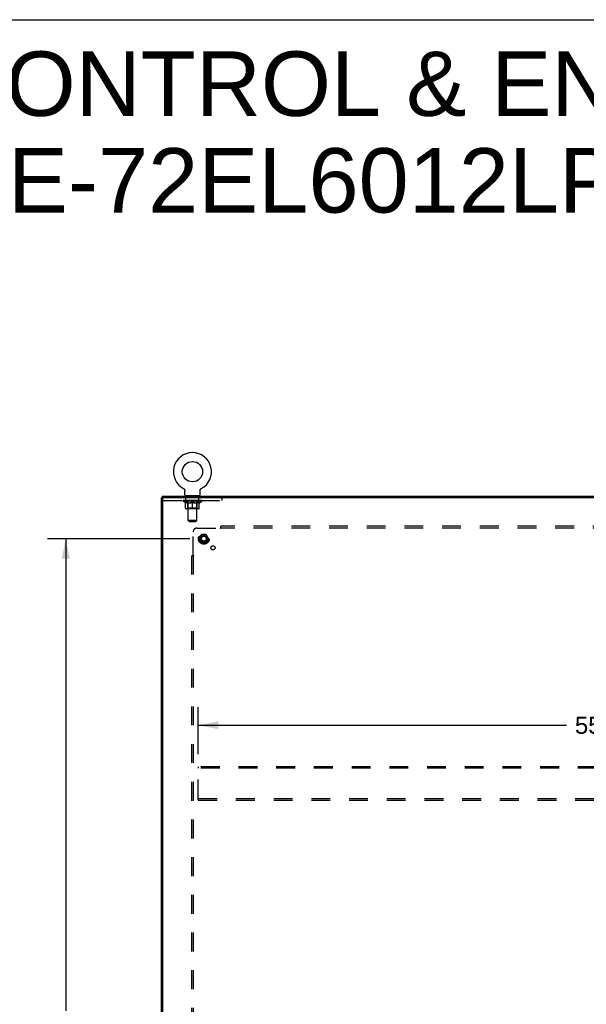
# Model space of a CAD drawing. Header units: inches. Extents: x 0 to 232, y 0 to 150.
# Tile 19 of 20: x 155 to 193, y 83 to 150. Entities that reach past the tile are written whole.
import ezdxf

# ---------------------------------------------------------------- set-up
doc = ezdxf.new("R2010")
doc.units = ezdxf.units.IN
doc.header["$LTSCALE"] = 12.75
doc.header["$MEASUREMENT"] = 0
doc.linetypes.add('HIDDEN', pattern=[0.2, 0.1, -0.1])
doc.layers.get('0').update_dxf_attribs({"linetype": 'CONTINUOUS'})
for name, color, linetype in [('02___PRT_ALL_AXES', 7, 'CONTINUOUS'), ('DEFAULT_2', 8, 'HIDDEN'), ('DIMENSIONS', 7, 'CONTINUOUS')]:
    doc.layers.add(name, color=color, linetype=linetype)
doc.styles.get("Standard").update_dxf_attribs({"font": 'arial.ttf'})
doc.dimstyles.new('DIMSTYLE_1', dxfattribs={"dimtxt": 1.159091, "dimasz": 1.363636, "dimexe": 0.09, "dimexo": 0.07, "dimgap": 0.0425, "dimtad": 0, "dimtih": 1, "dimtoh": 1, "dimzin": 4, "dimdsep": 46, "dimtxsty": 'Standard', "dimblk": '_FILLED', "dimblk1": '_FILLED', "dimblk2": '_FILLED', "dimcen": 0.09, "dimazin": 1, "dimtfac": 1, "dimtdec": 3, "dimtofl": 0, "dimtmove": 0, "dimatfit": 3, "dimldrblk": '_FILLED', "dimfxl": 1, "dimtolj": 1, "dimtzin": 4, "dimarcsym": 0})

# ---------------------------------------------------------------- blocks, each defined once
blk = doc.blocks.new('_FILLED')
at = {"color": 0, "linetype": 'ByBlock'}
blk.add_solid([(0, 0), (-1, 0.2), (-1, -0.2)], dxfattribs=at)
blk = doc.blocks.new('*D2')
at = {"layer": 'DIMENSIONS', "color": 2, "linetype": 'Continuous'}
for p, q in [((166.667, 114.876), (157.053, 114.876)), ((158.28, 114.876), (158.28, 82.91)), ((158.28, 48.626), (158.28, 80.592)), ((166.667, 48.626), (157.053, 48.626))]:
    blk.add_line(p, q, dxfattribs=at)
at = {"layer": 'DIMENSIONS', "color": 2, "linetype": 'Continuous', "xscale": 1.3636363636, "yscale": 1.3636363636, "zscale": 1.3636363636}
for p, rotation in [((158.28, 114.876), 90), ((158.28, 48.626), 270)]:
    blk.add_blockref('_FILLED', p, dxfattribs=dict(at, rotation=rotation))
at = {"layer": 'DIMENSIONS', "color": 2, "linetype": 'Continuous', "insert": (158.28, 82.33), "char_height": 1.1591, "width": 4.05035, "attachment_point": 2, "line_spacing_factor": 0.9}
blk.add_mtext('66.25', dxfattribs=at)
blk = doc.blocks.new('*D5')
at = {"layer": 'DIMENSIONS', "color": 2, "linetype": 'Continuous'}
for p, q in [((167.247, 100.289), (167.247, 103.478)), ((222.247, 100.289), (222.247, 103.478)), ((167.247, 102.25), (192.142, 102.25)), ((222.247, 102.25), (197.352, 102.25))]:
    blk.add_line(p, q, dxfattribs=at)
at = {"layer": 'DIMENSIONS', "color": 2, "linetype": 'Continuous', "xscale": 1.3636363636, "yscale": 1.3636363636, "zscale": 1.3636363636, "rotation": 180}
blk.add_blockref('_FILLED', (167.247, 102.25), dxfattribs=at)
at = {"layer": 'DIMENSIONS', "color": 2, "linetype": 'Continuous', "xscale": 1.3636363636, "yscale": 1.3636363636, "zscale": 1.3636363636}
blk.add_blockref('_FILLED', (222.247, 102.25), dxfattribs=at)
at = {"layer": 'DIMENSIONS', "color": 2, "linetype": 'Continuous', "insert": (194.747, 102.83), "char_height": 1.1591, "width": 4.05035, "attachment_point": 2, "line_spacing_factor": 0.9}
blk.add_mtext('55.00', dxfattribs=at)

msp = doc.modelspace()

# ---------------------------------------------------------------- linework, layer by layer
at = {"color": 7, "linetype": 'Continuous'}
for p, q in [((0, 150), (231.818, 150)), ((166.251, 118.269), (166.251, 118.269)), ((166.251, 118.269), (166.256, 118.267)), ((166.254, 118.268), (166.252, 118.269)), ((166.256, 118.267), (166.26, 118.264)), ((166.26, 118.264), (166.265, 118.261)), ((166.264, 118.261), (166.269, 118.258)), ((166.269, 118.258), (166.273, 118.255)), ((166.273, 118.255), (166.277, 118.252)), ((166.277, 118.252), (166.281, 118.248)), ((166.281, 118.248), (166.285, 118.245)), ((166.285, 118.245), (166.288, 118.241)), ((166.288, 118.241), (166.292, 118.237)), ((166.292, 118.237), (166.295, 118.233)), ((166.295, 118.233), (166.299, 118.229)), ((166.299, 118.229), (166.302, 118.225)), ((166.302, 118.225), (166.305, 118.221)), ((166.305, 118.221), (166.307, 118.216)), ((166.307, 118.216), (166.31, 118.212)), ((166.31, 118.212), (166.312, 118.207)), ((166.312, 118.207), (166.315, 118.202)), ((166.315, 118.202), (166.317, 118.197)), ((166.317, 118.198), (166.319, 118.193)), ((166.319, 118.193), (166.32, 118.188)), ((166.32, 118.188), (166.322, 118.183)), ((166.322, 118.183), (166.323, 118.178)), ((166.323, 118.178), (166.325, 118.173)), ((166.325, 118.173), (166.326, 118.167)), ((166.326, 118.167), (166.326, 118.162)), ((166.328, 118.147), (166.328, 118.142)), ((166.328, 117.85), (166.328, 118.142)), ((167.374, 118.152), (167.375, 118.157)), ((167.374, 117.85), (167.374, 118.142)), ((167.375, 118.162), (167.376, 118.167)), ((167.375, 118.157), (167.375, 118.162)), ((167.376, 118.167), (167.377, 118.173)), ((167.377, 118.173), (167.378, 118.178)), ((167.378, 118.178), (167.38, 118.183)), ((167.38, 118.183), (167.381, 118.188)), ((167.381, 118.188), (167.383, 118.193)), ((167.383, 118.193), (167.385, 118.198)), ((167.385, 118.197), (167.387, 118.202)), ((167.387, 118.202), (167.389, 118.207)), ((167.389, 118.207), (167.392, 118.212)), ((167.392, 118.212), (167.394, 118.216)), ((167.394, 118.216), (167.397, 118.221)), ((167.397, 118.221), (167.4, 118.225)), ((167.4, 118.225), (167.403, 118.229)), ((167.403, 118.229), (167.406, 118.233)), ((167.406, 118.233), (167.41, 118.237)), ((167.41, 118.237), (167.413, 118.241)), ((167.413, 118.241), (167.417, 118.245)), ((167.417, 118.245), (167.421, 118.248)), ((167.421, 118.248), (167.425, 118.252)), ((167.425, 118.252), (167.429, 118.255)), ((167.429, 118.255), (167.433, 118.258)), ((167.433, 118.258), (167.437, 118.261)), ((167.437, 118.261), (167.442, 118.264)), ((167.442, 118.264), (167.446, 118.267)), ((167.442, 118.264), (167.443, 118.265)), ((167.446, 118.267), (167.451, 118.269)), ((167.449, 118.269), (167.447, 118.268)), ((167.451, 118.269), (167.451, 118.269)), ((164.799, 117.647), (164.747, 117.647)), ((164.799, 117.751), (164.799, 117.647)), ((164.799, 117.751), (224.695, 117.751)), ((164.851, 117.647), (164.851, 117.584)), ((166.351, 117.781), (166.351, 117.751)), ((167.351, 117.781), (166.351, 117.781)), ((167.351, 117.781), (167.351, 117.751))]:
    msp.add_line(p, q, dxfattribs=at)
at = {"color": 3, "linetype": 'Continuous'}
for p, q in [((164.747, 45.855), (164.747, 117.647)), ((224.695, 117.647), (164.799, 117.647)), ((164.851, 45.917), (164.851, 117.584))]:
    msp.add_line(p, q, dxfattribs=at)
at = {"color": 7, "linetype": 'Continuous'}
for points in [[(166.326, 118.162), (166.327, 118.157), (166.328, 118.152)], [(166.327, 118.157), (166.328, 118.152), (166.328, 118.147)], [(167.374, 118.142), (167.374, 118.147), (167.374, 118.152)], [(167.374, 118.142), (167.374, 118.147), (167.374, 118.152)]]:
    msp.add_lwpolyline(points, dxfattribs=at)
msp.add_circle((166.851, 119.409), 0.688, dxfattribs=at)
for centre, radius, start, end in [((166.851, 119.409), 1.288, 297.70046, 242.29954), ((166.397, 117.85), 0.069, 180, 270), ((167.305, 117.85), 0.069, 270, 360)]:
    msp.add_arc(centre, radius, start, end, dxfattribs=at)
at = {"color": 3, "linetype": 'Continuous'}
msp.add_arc((164.913, 117.584), 0.0625, 90, 180, dxfattribs=at)
at = {"layer": '02___PRT_ALL_AXES', "color": 8, "linetype": 'HIDDEN'}
for p, q in [((166.413, 117.46), (166.413, 117.647)), ((167.288, 117.647), (166.413, 117.647)), ((167.288, 117.46), (166.413, 117.46)), ((167.288, 117.46), (167.288, 117.647))]:
    msp.add_line(p, q, dxfattribs=at)
for centre, radius in [((167.622, 114.876), 0.372), ((167.622, 114.876), 0.356), ((167.622, 114.876), 0.25), ((167.622, 114.876), 0.183), ((168.241, 114.257), 0.141)]:
    msp.add_circle(centre, radius, dxfattribs=at)
at = {"layer": 'DEFAULT_2', "color": 8, "linetype": 'HIDDEN'}
for p, q in [((166.259, 118.265), (166.26, 118.264)), ((167.451, 118.269), (167.451, 118.269)), ((164.851, 117.46), (168.851, 117.46)), ((166.218, 117.414), (166.218, 117.461)), ((166.377, 117.302), (166.218, 117.414)), ((167.484, 117.414), (166.218, 117.414)), ((166.227, 117.454), (166.227, 117.461)), ((166.236, 117.451), (166.236, 117.454)), ((166.236, 117.451), (167.466, 117.451)), ((166.245, 117.451), (166.245, 117.454)), ((166.246, 117.451), (166.246, 117.454)), ((166.256, 117.454), (166.256, 117.461)), ((166.272, 117.451), (166.272, 117.454)), ((166.274, 117.451), (166.274, 117.454)), ((166.302, 117.454), (166.302, 117.461)), ((166.317, 117.451), (166.317, 117.454)), ((166.32, 117.451), (166.32, 117.454)), ((166.524, 117.454), (166.323, 117.454)), ((166.366, 117.454), (166.366, 117.461)), ((166.367, 117.451), (166.367, 117.454)), ((166.368, 117.451), (166.368, 117.454)), ((166.371, 117.451), (166.371, 117.454)), ((166.377, 117.302), (166.387, 117.302)), ((166.378, 117.451), (166.378, 117.454)), ((166.378, 117.451), (166.378, 117.454)), ((166.381, 117.451), (166.381, 117.454)), ((166.385, 117.451), (166.385, 117.455)), ((166.387, 116.939), (166.387, 117.346)), ((166.389, 117.451), (166.389, 117.454)), ((166.403, 117.451), (166.403, 117.454)), ((166.422, 117.451), (166.422, 117.456)), ((166.422, 117.451), (166.422, 117.454)), ((166.442, 117.451), (166.442, 117.454)), ((166.442, 117.451), (166.442, 117.454)), ((166.444, 117.454), (166.444, 117.461)), ((166.453, 117.451), (166.453, 117.454)), ((166.458, 117.451), (166.458, 117.454)), ((166.467, 117.451), (166.467, 117.454)), ((166.478, 117.451), (166.478, 117.458)), ((166.494, 117.451), (166.494, 117.454)), ((166.497, 117.451), (166.497, 117.454)), ((166.524, 117.451), (166.524, 117.454)), ((166.591, 117.454), (166.529, 117.454)), ((166.53, 117.302), (166.71, 117.302)), ((166.534, 117.454), (166.534, 117.461)), ((166.538, 117.781), (166.538, 117.751)), ((166.538, 116.942), (166.538, 117.411)), ((166.541, 117.451), (166.541, 117.454)), ((166.546, 117.451), (166.546, 117.454)), ((166.551, 116.1), (166.551, 117.746)), ((166.552, 117.451), (166.552, 117.459)), ((166.556, 117.451), (166.556, 117.454)), ((166.567, 117.451), (166.567, 117.454)), ((166.591, 117.451), (166.591, 117.454)), ((166.666, 117.454), (166.607, 117.454)), ((166.627, 117.451), (166.627, 117.454)), ((166.634, 117.454), (166.634, 117.461)), ((166.638, 117.451), (166.638, 117.454)), ((166.64, 117.451), (166.64, 117.46)), ((166.643, 117.451), (166.643, 117.454)), ((166.651, 117.451), (166.651, 117.454)), ((166.666, 117.451), (166.666, 117.454)), ((166.746, 117.454), (166.692, 117.454)), ((166.705, 117.451), (166.705, 117.454)), ((166.736, 117.454), (166.814, 117.458)), ((166.741, 117.454), (166.741, 117.461)), ((166.741, 117.46), (166.741, 117.461)), ((166.741, 117.454), (166.741, 117.46)), ((166.741, 117.451), (166.741, 117.454)), ((166.745, 117.451), (166.745, 117.454)), ((166.746, 117.451), (166.746, 117.454)), ((166.747, 117.451), (166.747, 117.454)), ((166.782, 117.454), (166.846, 117.454)), ((166.787, 117.451), (166.787, 117.454)), ((166.793, 117.454), (166.793, 117.457)), ((166.814, 117.454), (166.814, 117.458)), ((166.83, 117.451), (166.83, 117.454)), ((166.848, 117.454), (166.848, 117.454)), ((166.848, 117.451), (166.848, 117.454)), ((166.848, 117.451), (166.848, 117.454)), ((166.851, 117.454), (166.851, 117.461)), ((166.851, 117.461), (166.965, 117.454)), ((166.851, 116.902), (166.851, 117.346)), ((166.853, 117.451), (166.853, 117.454)), ((166.853, 117.454), (166.854, 117.454)), ((166.854, 117.451), (166.854, 117.454)), ((166.872, 117.451), (166.872, 117.454)), ((166.872, 117.454), (166.92, 117.454)), ((166.914, 117.451), (166.914, 117.454)), ((166.955, 117.451), (166.955, 117.454)), ((166.955, 117.451), (166.955, 117.454)), ((166.955, 117.454), (167.01, 117.454)), ((166.956, 117.451), (166.956, 117.454)), ((166.96, 117.46), (166.961, 117.461)), ((166.96, 117.454), (166.96, 117.46)), ((166.96, 117.451), (166.96, 117.454)), ((166.961, 117.454), (166.961, 117.461)), ((166.992, 117.302), (167.172, 117.302)), ((166.997, 117.451), (166.997, 117.454)), ((167.036, 117.451), (167.036, 117.454)), ((167.036, 117.454), (167.095, 117.454)), ((167.051, 117.451), (167.051, 117.454)), ((167.059, 117.451), (167.059, 117.454)), ((167.061, 117.451), (167.061, 117.46)), ((167.064, 117.451), (167.064, 117.454)), ((167.067, 117.454), (167.067, 117.461)), ((167.075, 117.451), (167.075, 117.454)), ((167.111, 117.451), (167.111, 117.454)), ((167.111, 117.454), (167.173, 117.454)), ((167.135, 117.451), (167.135, 117.454)), ((167.146, 117.451), (167.146, 117.454)), ((167.15, 117.451), (167.15, 117.459)), ((167.151, 116.1), (167.151, 117.746)), ((167.156, 117.451), (167.156, 117.454)), ((167.161, 117.451), (167.161, 117.454)), ((167.163, 117.781), (167.163, 117.751)), ((167.164, 116.942), (167.164, 117.411)), ((167.167, 117.454), (167.167, 117.461)), ((167.178, 117.451), (167.178, 117.454)), ((167.178, 117.454), (167.379, 117.454)), ((167.205, 117.451), (167.205, 117.454)), ((167.208, 117.451), (167.208, 117.454)), ((167.224, 117.451), (167.224, 117.458)), ((167.235, 117.451), (167.235, 117.454)), ((167.244, 117.451), (167.244, 117.454)), ((167.248, 117.451), (167.248, 117.454)), ((167.258, 117.454), (167.258, 117.461)), ((167.259, 117.451), (167.259, 117.454)), ((167.259, 117.451), (167.259, 117.454)), ((167.28, 117.451), (167.28, 117.456)), ((167.28, 117.451), (167.28, 117.454)), ((167.298, 117.451), (167.298, 117.454)), ((167.313, 117.451), (167.313, 117.454)), ((167.314, 116.939), (167.314, 117.346)), ((167.314, 117.302), (167.325, 117.302)), ((167.317, 117.451), (167.317, 117.455)), ((167.32, 117.451), (167.32, 117.454)), ((167.324, 117.451), (167.324, 117.454)), ((167.324, 117.451), (167.324, 117.454)), ((167.325, 117.302), (167.484, 117.414)), ((167.331, 117.451), (167.331, 117.454)), ((167.334, 117.451), (167.334, 117.454)), ((167.335, 117.451), (167.335, 117.454)), ((167.336, 117.454), (167.336, 117.461)), ((167.382, 117.451), (167.382, 117.454)), ((167.385, 117.451), (167.385, 117.454)), ((167.399, 117.454), (167.399, 117.461)), ((167.428, 117.451), (167.428, 117.454)), ((167.43, 117.451), (167.43, 117.454)), ((167.446, 117.454), (167.446, 117.461)), ((167.456, 117.451), (167.456, 117.454)), ((167.457, 117.451), (167.457, 117.454)), ((167.466, 117.451), (167.466, 117.454)), ((167.475, 117.454), (167.475, 117.461)), ((167.484, 117.414), (167.484, 117.461)), ((168.851, 117.46), (168.851, 117.647)), ((167.277, 116.902), (166.424, 116.902)), ((166.538, 116.942), (166.498, 116.902)), ((167.164, 116.942), (166.538, 116.942)), ((167.164, 116.942), (167.203, 116.902)), ((166.62, 116.031), (166.551, 116.1)), ((167.151, 116.1), (166.551, 116.1)), ((166.62, 116.031), (167.082, 116.031)), ((167.082, 116.031), (167.151, 116.1)), ((166.903, 113.755), (166.903, 115.344)), ((167.153, 115.594), (168.743, 115.594)), ((168.761, 115.613), (168.755, 115.607)), ((168.778, 115.554), (168.778, 115.719)), ((220.716, 115.719), (168.778, 115.719)), ((220.716, 115.594), (168.778, 115.594)), ((167.459, 115.148), (167.304, 114.881)), ((167.304, 114.871), (167.459, 114.603)), ((167.776, 115.153), (167.467, 115.153)), ((167.939, 114.881), (167.785, 115.148)), ((167.785, 114.603), (167.939, 114.871)), ((167.776, 114.598), (167.467, 114.598)), ((166.778, 113.719), (166.778, 49.782)), ((166.778, 113.719), (166.944, 113.719)), ((166.903, 113.719), (166.903, 49.782)), ((167.247, 99.438), (167.247, 99.334)), ((222.247, 99.438), (167.247, 99.438)), ((167.247, 97.292), (167.247, 99.334)), ((222.247, 99.334), (167.247, 99.334)), ((167.247, 97.188), (167.247, 97.292)), ((167.247, 97.292), (222.247, 97.292)), ((167.247, 97.188), (222.247, 97.188))]:
    msp.add_line(p, q, dxfattribs=at)
for points in [[(166.537, 117.302), (166.513, 117.307), (166.488, 117.312), (166.463, 117.319), (166.438, 117.327), (166.413, 117.336), (166.387, 117.346)], [(166.387, 117.345), (166.412, 117.335), (166.436, 117.327), (166.46, 117.319), (166.483, 117.313), (166.507, 117.307), (166.53, 117.302)], [(166.851, 117.346), (166.825, 117.336), (166.799, 117.327), (166.774, 117.319), (166.749, 117.312), (166.725, 117.307), (166.7, 117.302)], [(166.71, 117.302), (166.733, 117.307), (166.756, 117.313), (166.779, 117.319), (166.803, 117.327), (166.827, 117.335), (166.851, 117.344)], [(167.002, 117.302), (166.977, 117.307), (166.952, 117.313), (166.927, 117.319), (166.902, 117.327), (166.877, 117.336), (166.851, 117.346)], [(166.851, 117.344), (166.875, 117.335), (166.899, 117.326), (166.923, 117.319), (166.946, 117.312), (166.969, 117.307), (166.992, 117.302)], [(167.314, 117.346), (167.289, 117.336), (167.263, 117.327), (167.238, 117.319), (167.214, 117.312), (167.189, 117.307), (167.164, 117.302)], [(167.172, 117.302), (167.195, 117.307), (167.219, 117.313), (167.242, 117.319), (167.266, 117.327), (167.29, 117.335), (167.314, 117.345)], [(168.755, 115.607), (168.753, 115.605), (168.751, 115.603), (168.749, 115.601), (168.747, 115.599), (168.746, 115.598), (168.744, 115.596), (168.743, 115.594)], [(168.756, 115.575), (168.753, 115.58), (168.752, 115.582), (168.75, 115.584), (168.749, 115.587), (168.747, 115.589), (168.746, 115.591), (168.744, 115.593), (168.743, 115.594)], [(168.778, 115.554), (168.776, 115.554), (168.775, 115.555), (168.773, 115.556), (168.771, 115.557), (168.77, 115.558), (168.768, 115.559), (168.767, 115.56), (168.765, 115.562), (168.764, 115.563), (168.762, 115.565), (168.761, 115.567), (168.76, 115.569), (168.758, 115.571), (168.757, 115.573), (168.756, 115.575)], [(168.778, 115.633), (168.777, 115.631), (168.775, 115.629), (168.773, 115.627), (168.772, 115.625), (168.77, 115.623), (168.769, 115.621), (168.767, 115.619), (168.766, 115.618), (168.764, 115.616), (168.763, 115.615), (168.761, 115.613)], [(166.865, 113.719), (166.867, 113.721), (166.869, 113.723), (166.871, 113.724), (166.873, 113.726), (166.875, 113.727), (166.877, 113.729), (166.878, 113.73), (166.88, 113.732), (166.881, 113.733), (166.883, 113.735), (166.884, 113.736)], [(166.884, 113.736), (166.891, 113.743), (166.893, 113.745), (166.895, 113.747), (166.896, 113.748), (166.898, 113.75), (166.9, 113.752), (166.902, 113.753), (166.903, 113.755)], [(166.918, 113.745), (166.915, 113.746), (166.913, 113.747), (166.911, 113.749), (166.909, 113.75), (166.907, 113.752), (166.905, 113.753), (166.903, 113.755)], [(166.944, 113.719), (166.943, 113.721), (166.943, 113.723), (166.942, 113.725), (166.941, 113.726), (166.94, 113.728), (166.938, 113.729), (166.937, 113.731), (166.936, 113.732), (166.934, 113.734), (166.932, 113.735), (166.931, 113.736), (166.929, 113.738), (166.927, 113.739), (166.925, 113.74), (166.922, 113.742), (166.918, 113.745)]]:
    msp.add_lwpolyline(points, dxfattribs=at)
for radius in [0.318, 0.204, 0.183, 0.183, 0.166]:
    msp.add_circle((167.622, 114.876), radius, dxfattribs=at)
for centre, radius, start, end in [((166.498, 117.411), 0.0398, 0, 90), ((166.516, 117.746), 0.0345, 0, 90), ((167.185, 117.746), 0.0345, 90, 180), ((167.203, 117.411), 0.0398, 90, 180), ((166.424, 116.939), 0.0371, 180, 270), ((167.277, 116.939), 0.0371, 270, 360), ((167.153, 115.344), 0.25, 90, 180), ((167.313, 114.876), 0.01, 150.01268, 209.98829), ((167.467, 115.143), 0.01, 90.01235, 149.98915), ((167.776, 115.143), 0.01, 30.01204, 89.98872), ((167.931, 114.876), 0.01, 330.01268, 29.98829), ((167.467, 114.608), 0.01, 210.01204, 269.98872), ((167.776, 114.608), 0.01, 270.01235, 329.98915)]:
    msp.add_arc(centre, radius, start, end, dxfattribs=at)
for centre, major_axis, ratio, start_param, end_param in [((166.851, 117.461), (0.633, 0.007), 0.05963, 2.96643, 3.140963), ((166.198, 117.449), (0.198, 0), 0.060556, 0.430652, 1.470503), ((166.851, 117.461), (0.633, 0), 0.060556, 3.141593, 3.316126), ((166.198, 117.442), (0.198, 0.002), 0.05963, 1.376596, 1.469874), ((166.851, 117.461), (0.633, 0.013), 0.05688, 2.791345, 2.965878), ((166.173, 117.449), (0.198, 0.002), 0.05963, 0.25549, 1.295341), ((166.242, 117.449), (0.198, -0.002), 0.05963, 0.605815, 1.645666), ((166.851, 117.461), (0.633, -0.007), 0.05963, -2.96643, -2.791898), ((166.242, 117.442), (0.198, 0), 0.060556, 1.551758, 1.645036), ((166.173, 117.442), (0.198, 0.004), 0.05688, 1.20151, 1.294789), ((166.243, 117.444), (0.164, 0.002), 0.05963, 1.065228, 1.614276), ((166.223, 117.444), (0.164, 0.003), 0.05688, 0.890143, 1.43919), ((166.281, 117.444), (0.164, 0), 0.060556, 1.240391, 1.789438), ((166.851, 117.461), (0.633, 0.019), 0.052395, 2.616403, 2.790936), ((166.17, 117.449), (0.198, 0.004), 0.05688, 0.080405, 1.120256), ((166.305, 117.449), (0.198, -0.004), 0.05688, 0.7809, 1.820751), ((166.851, 117.461), (0.633, -0.013), 0.05688, -2.791345, -2.616812), ((166.305, 117.442), (0.198, -0.002), 0.05963, 1.72692, 1.820198), ((166.17, 117.442), (0.198, 0.006), 0.052395, 1.026568, 1.119847), ((166.223, 117.444), (0.164, 0.005), 0.052395, 0.715201, 1.264248), ((166.337, 117.444), (0.164, -0.002), 0.05963, 1.415553, 1.9646), ((166.384, 117.449), (0.198, -0.006), 0.052395, 0.955842, 1.995693), ((166.851, 117.461), (0.633, 0.025), 0.046319, 2.441654, 2.616187), ((166.851, 117.461), (0.633, -0.019), 0.052395, -2.616403, -2.44187), ((166.187, 117.449), (0.198, 0.006), 0.052395, -0.094537, 0.945314), ((166.384, 117.442), (0.198, -0.004), 0.05688, 1.902006, 1.995284), ((166.187, 117.442), (0.198, 0.008), 0.046319, 0.851819, 0.945098), ((166.241, 117.444), (0.164, 0.006), 0.046319, 0.540452, 1.089499), ((166.408, 117.444), (0.164, -0.003), 0.05688, 1.590638, 2.139686), ((166.477, 117.449), (0.198, -0.008), 0.046319, 1.130591, 2.170442), ((166.851, 117.461), (0.633, 0.029), 0.038841, 2.267123, 2.441656), ((166.851, 117.461), (0.633, -0.025), 0.046319, -2.441654, -2.267121), ((166.224, 117.449), (0.198, 0.008), 0.046319, -0.269286, 0.770565), ((166.477, 117.442), (0.198, -0.006), 0.052395, 2.076947, 2.170226), ((166.224, 117.442), (0.198, 0.009), 0.038841, 0.677289, 0.770567), ((166.278, 117.444), (0.164, 0.008), 0.038841, 0.365921, 0.914969), ((166.493, 117.444), (0.164, -0.005), 0.052395, 1.76558, 2.314627), ((166.582, 117.449), (0.198, -0.009), 0.038841, 1.305122, 2.344973), ((166.851, 117.461), (0.633, 0.033), 0.030195, 2.09281, 2.267343), ((166.851, 117.461), (0.633, -0.029), 0.038841, -2.267123, -2.092591), ((166.28, 117.449), (0.198, 0.009), 0.038841, -0.443817, 0.596034), ((166.582, 117.442), (0.198, -0.008), 0.046319, 2.251696, 2.344975), ((166.28, 117.442), (0.198, 0.01), 0.030195, 0.502975, 0.596254), ((166.332, 117.444), (0.164, 0.009), 0.030195, 0.191608, 0.740655), ((166.588, 117.444), (0.164, -0.006), 0.046319, 1.940329, 2.489376), ((166.354, 117.449), (0.198, 0.01), 0.030195, -0.61813, 0.421721), ((166.695, 117.449), (0.198, -0.01), 0.030195, 1.479435, 2.519286), ((166.851, 117.461), (0.633, 0.036), 0.020645, 1.918687, 2.09322), ((166.851, 117.461), (0.633, -0.033), 0.030195, -2.09281, -1.918277), ((166.695, 117.442), (0.198, -0.009), 0.038841, 2.426227, 2.519505), ((166.354, 117.442), (0.198, 0.011), 0.020645, 0.328852, 0.422131), ((166.403, 117.444), (0.164, 0.009), 0.020645, 0.017485, 0.566532), ((166.691, 117.444), (0.164, -0.008), 0.038841, 2.11486, 2.663907), ((166.442, 117.449), (0.198, 0.011), 0.020645, -0.792253, 0.247598), ((166.813, 117.449), (0.198, -0.011), 0.020645, 1.653558, 2.693409), ((166.851, 117.461), (0.633, 0.038), 0.010478, 1.744704, 1.919237), ((166.851, 117.461), (0.633, -0.036), 0.020645, -1.918687, -1.744154), ((166.813, 117.442), (0.198, -0.01), 0.030195, 2.60054, 2.693819), ((166.442, 117.442), (0.198, 0.012), 0.010478, 0.154869, 0.248148), ((166.486, 117.444), (0.164, 0.01), 0.010478, 6.126688, 6.675735), ((166.8, 117.444), (0.164, -0.009), 0.030195, 2.289173, 2.83822), ((166.543, 117.449), (0.198, 0.012), 0.010478, -0.966236, -0.000846), ((166.932, 117.449), (0.198, -0.012), 0.010478, 1.827541, 2.867392), ((166.851, 117.461), (0.633, -0.038), 0.010478, -1.744704, -1.570171), ((166.932, 117.442), (0.198, -0.011), 0.020645, 2.774664, 2.867942), ((166.91, 117.444), (0.164, -0.009), 0.020645, 2.463296, 3.012344), ((166.77, 117.449), (0.198, 0.012), 0.010478, 0.274201, 1.314052), ((166.684, 117.444), (0.164, 0.01), 0.010478, -0.000298, 0.504314), ((166.654, 117.442), (0.198, 0.012), 0.010478, 0.192946, 0.399283), ((166.851, 117.461), (0.633, 0.038), 0.010478, -1.578586, -1.396888), ((167.048, 117.442), (0.198, -0.012), 0.010478, 2.948646, 3.041925), ((167.018, 117.444), (0.164, -0.01), 0.010478, 2.637279, 3.142076), ((166.889, 117.449), (0.198, 0.011), 0.020645, 0.448184, 1.488034), ((166.792, 117.444), (0.164, 0.009), 0.020645, 0.129249, 0.678296), ((166.77, 117.442), (0.198, 0.011), 0.020645, 0.273651, 0.366929), ((167.158, 117.449), (0.198, -0.012), 0.010478, -3.140747, -2.175357), ((166.851, 117.461), (0.633, 0.036), 0.020645, -1.397439, -1.222906), ((166.851, 117.461), (0.633, -0.038), 0.010478, 1.222355, 1.396888), ((167.007, 117.449), (0.198, 0.01), 0.030195, 0.622307, 1.662158), ((166.902, 117.444), (0.164, 0.009), 0.030195, 0.303372, 0.852419), ((167.215, 117.444), (0.164, -0.01), 0.010478, 2.749043, 3.29809), ((167.259, 117.449), (0.198, -0.011), 0.020645, 2.893995, 3.933846), ((166.889, 117.442), (0.198, 0.01), 0.030195, 0.447774, 0.541052), ((167.259, 117.442), (0.198, -0.012), 0.010478, 2.893445, 2.986723), ((166.851, 117.461), (0.633, 0.033), 0.030195, -1.223315, -1.048783), ((167.12, 117.449), (0.198, 0.009), 0.038841, 0.79662, 1.836471), ((166.851, 117.461), (0.633, -0.036), 0.020645, 1.048373, 1.222906), ((167.01, 117.444), (0.164, 0.008), 0.038841, 0.477686, 1.026733), ((167.299, 117.444), (0.164, -0.009), 0.020645, 2.57506, 3.124108), ((167.348, 117.449), (0.198, -0.01), 0.030195, 2.719872, 3.759723), ((167.224, 117.449), (0.198, 0.008), 0.046319, 0.971151, 2.011002), ((167.007, 117.442), (0.198, 0.009), 0.038841, 0.622087, 0.715366), ((167.348, 117.442), (0.198, -0.011), 0.020645, 2.719462, 2.812741), ((166.851, 117.461), (0.633, 0.029), 0.038841, -1.049002, -0.874469), ((166.851, 117.461), (0.633, -0.033), 0.030195, 0.87425, 1.048783), ((167.114, 117.444), (0.164, 0.006), 0.046319, 0.652216, 1.201263), ((167.318, 117.449), (0.198, 0.006), 0.052395, 1.1459, 2.185751), ((167.369, 117.444), (0.164, -0.009), 0.030195, 2.400937, 2.949985), ((167.422, 117.449), (0.198, -0.009), 0.038841, 2.545558, 3.585409), ((167.209, 117.444), (0.164, 0.005), 0.052395, 0.826965, 1.376012), ((167.12, 117.442), (0.198, 0.008), 0.046319, 0.796618, 0.889896), ((167.422, 117.442), (0.198, -0.01), 0.030195, 2.545339, 2.638617), ((167.397, 117.449), (0.198, 0.004), 0.05688, 1.320842, 2.360692), ((166.851, 117.461), (0.633, 0.025), 0.046319, -0.874471, -0.699939), ((166.851, 117.461), (0.633, -0.029), 0.038841, 0.699936, 0.874469), ((167.478, 117.449), (0.198, -0.008), 0.046319, 2.371028, 3.410879), ((167.424, 117.444), (0.164, -0.008), 0.038841, 2.226624, 2.775671), ((167.46, 117.449), (0.198, 0.002), 0.05963, 1.495927, 2.535778), ((167.294, 117.444), (0.164, 0.003), 0.05688, 1.001907, 1.550954), ((167.515, 117.449), (0.198, -0.006), 0.052395, 2.196279, 3.23613), ((167.224, 117.442), (0.198, 0.006), 0.052395, 0.971367, 1.064645), ((167.461, 117.444), (0.164, -0.006), 0.046319, 2.052093, 2.601141), ((167.504, 117.449), (0.198, 0), 0.060556, 1.671089, 2.71094), ((167.478, 117.442), (0.198, -0.009), 0.038841, 2.371026, 2.464304), ((167.532, 117.449), (0.198, -0.004), 0.05688, 2.021337, 3.061188), ((166.851, 117.461), (0.633, 0.019), 0.052395, -0.699723, -0.52519), ((166.851, 117.461), (0.633, -0.025), 0.046319, 0.525406, 0.699939), ((167.528, 117.449), (0.198, -0.002), 0.05963, 1.846251, 2.886102), ((167.365, 117.444), (0.164, 0.002), 0.05963, 1.176993, 1.72604), ((167.479, 117.444), (0.164, -0.005), 0.052395, 1.877344, 2.426392), ((167.42, 117.444), (0.164, 0), 0.060556, 1.352155, 1.901202), ((167.478, 117.444), (0.164, -0.003), 0.05688, 1.702402, 2.25145), ((167.459, 117.444), (0.164, -0.002), 0.05963, 1.527317, 2.076364), ((167.318, 117.442), (0.198, 0.004), 0.05688, 1.146309, 1.239587), ((167.515, 117.442), (0.198, -0.008), 0.046319, 2.196495, 2.289773), ((166.851, 117.461), (0.633, 0.013), 0.05688, -0.524781, -0.350248), ((166.851, 117.461), (0.633, -0.019), 0.052395, 0.350657, 0.52519), ((167.397, 117.442), (0.198, 0.002), 0.05963, 1.321394, 1.414673), ((167.532, 117.442), (0.198, -0.006), 0.052395, 2.021746, 2.115024), ((166.851, 117.461), (0.633, 0.007), 0.05963, -0.349695, -0.175162), ((166.851, 117.461), (0.633, -0.013), 0.05688, 0.175715, 0.350248), ((167.46, 117.442), (0.198, 0), 0.060556, 1.496556, 1.589835), ((167.528, 117.442), (0.198, -0.004), 0.05688, 1.846804, 1.940083), ((167.504, 117.442), (0.198, -0.002), 0.05963, 1.671719, 1.764997), ((166.851, 117.461), (0.633, 0), 0.060556, -0.174533, 0), ((166.851, 117.461), (0.633, -0.007), 0.05963, 0.000629, 0.175162)]:
    msp.add_ellipse(centre, major_axis=major_axis, ratio=ratio, start_param=start_param, end_param=end_param, dxfattribs=at)

# ---------------------------------------------------------------- texts
at = {"layer": 'DIMENSIONS', "color": 2, "linetype": 'Continuous', "insert": (174.536, 147.852), "char_height": 4.36364, "width": 110.21021, "attachment_point": 2, "line_spacing_factor": 0.9}
msp.add_mtext('SAGINAW CONTROL & ENGINEERING\\PSCE-72EL6012LPPL', dxfattribs=at)

# ---------------------------------------------------------------- dimensions: what is measured, and where the dimension line sits
at = {"layer": 'DIMENSIONS', "color": 2, "linetype": 'Continuous'}
for base, p1, p2, angle, picture, middle in [((158.28, 114.876), (166.737, 48.626), (166.737, 114.876), 90, '*D2', (158.275, 81.744)), ((167.247, 102.25), (222.247, 100.219), (167.247, 100.219), 180, '*D5', (194.742, 102.244))]:
    dim = msp.add_linear_dim(base=base, p1=p1, p2=p2, angle=angle, dimstyle='DIMSTYLE_1', dxfattribs=at)
    dim.commit()
    dim.dimension.update_dxf_attribs({"geometry": picture, "text_midpoint": middle, "dimtype": 160})

doc.saveas('drawing.dxf')
